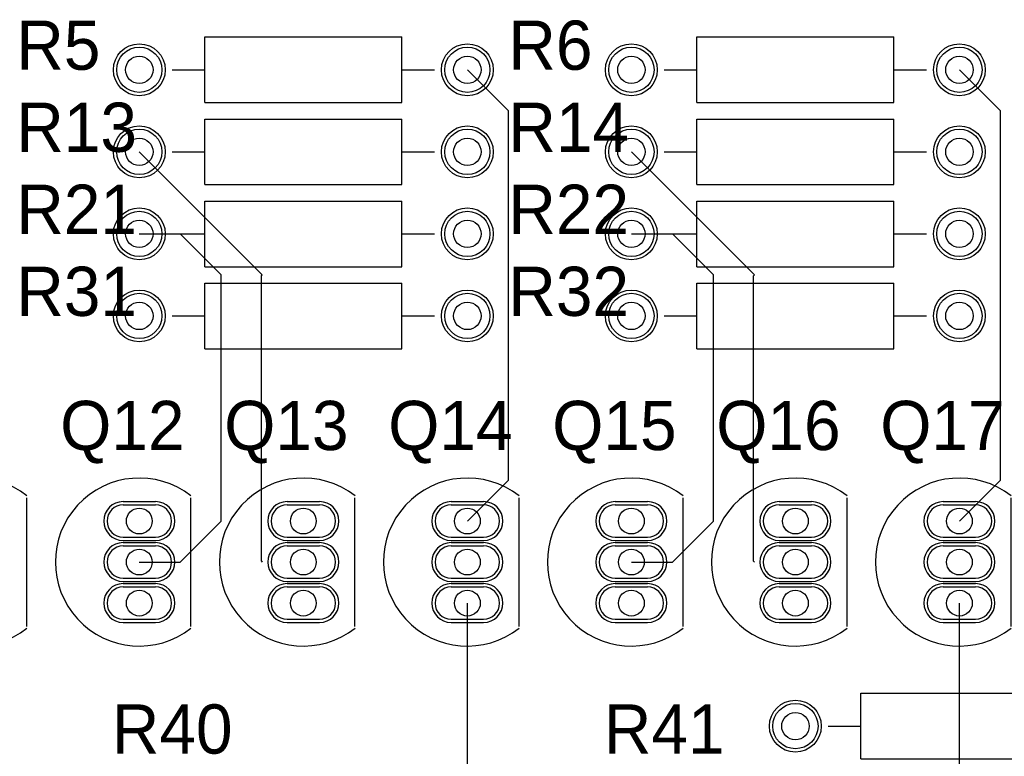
# Model space of a CAD drawing. Extents: x 0.2 to 21.7, y 0.2 to 7.8.
# Tile 13 of 23: x 5.2 to 6.4, y 3.9 to 4.8. Entities that reach past the tile are written whole.
import ezdxf

# ---------------------------------------------------------------- set-up
doc = ezdxf.new("R2010")
doc.units = 0
doc.layers.get('0').update_dxf_attribs({"linetype": 'CONTINUOUS'})
for name, color, linetype in [('BOTTOMLAYER', 5, 'CONTINUOUS'), ('BOTTOMSOLDER', 6, 'CONTINUOUS'), ('MULTILAYER', 9, 'CONTINUOUS'), ('PADHOLE', 156, 'CONTINUOUS'), ('TOPLAYER', 1, 'CONTINUOUS'), ('TOPOVERLAY', 2, 'CONTINUOUS'), ('TOPSOLDER', 216, 'CONTINUOUS')]:
    doc.layers.add(name, color=color, linetype=linetype)

# ---------------------------------------------------------------- blocks, each defined once
blk = doc.blocks.new('29_04_43')
at = {"layer": 'BOTTOMLAYER'}
for p, q in [((-0.019685, 0.069685), (0.019685, 0.069685)), ((-0.019685, 0.030315), (0.019685, 0.030315)), ((-0.019685, 0.019685), (0.019685, 0.019685)), ((-0.019685, -0.019685), (0.019685, -0.019685)), ((-0.019685, -0.030315), (0.019685, -0.030315)), ((-0.019685, -0.069685), (0.019685, -0.069685))]:
    blk.add_line(p, q, dxfattribs=at)
for centre, start, end in [((-0.019685, 0.05), 90, 270), ((0.019685, 0.05), 270, 90), ((-0.019685, 0), 90, 270), ((0.019685, 0), 270, 90), ((-0.019685, -0.05), 90, 270), ((0.019685, -0.05), 270, 90)]:
    blk.add_arc(centre, 0.019685, start, end, dxfattribs=at)
at = {"layer": 'BOTTOMSOLDER'}
for p, q in [((-0.019685, 0.073685), (0.019685, 0.073685)), ((-0.019685, 0.026315), (0.019685, 0.026315)), ((-0.019685, 0.023685), (0.019685, 0.023685)), ((-0.019685, -0.023685), (0.019685, -0.023685)), ((-0.019685, -0.026315), (0.019685, -0.026315)), ((-0.019685, -0.073685), (0.019685, -0.073685))]:
    blk.add_line(p, q, dxfattribs=at)
for centre, start, end in [((-0.019685, 0.05), 90, 270), ((0.019685, 0.05), 270, 90), ((-0.019685, 0), 90, 270), ((0.019685, 0), 270, 90), ((-0.019685, -0.05), 90, 270), ((0.019685, -0.05), 270, 90)]:
    blk.add_arc(centre, 0.023685, start, end, dxfattribs=at)
at = {"layer": 'MULTILAYER'}
for p, q in [((-0.019685, 0.069685), (0.019685, 0.069685)), ((-0.019685, 0.030315), (0.019685, 0.030315)), ((-0.019685, 0.019685), (0.019685, 0.019685)), ((-0.019685, -0.019685), (0.019685, -0.019685)), ((-0.019685, -0.030315), (0.019685, -0.030315)), ((-0.019685, -0.069685), (0.019685, -0.069685))]:
    blk.add_line(p, q, dxfattribs=at)
for centre, start, end in [((-0.019685, 0.05), 90, 270), ((0.019685, 0.05), 270, 90), ((-0.019685, 0), 90, 270), ((0.019685, 0), 270, 90), ((-0.019685, -0.05), 90, 270), ((0.019685, -0.05), 270, 90)]:
    blk.add_arc(centre, 0.019685, start, end, dxfattribs=at)
at = {"layer": 'PADHOLE'}
for centre in [(0, 0.05), (0, 0), (0, -0.05)]:
    blk.add_circle(centre, 0.015748, dxfattribs=at)
at = {"layer": 'TOPLAYER'}
for p, q in [((-0.019685, 0.069685), (0.019685, 0.069685)), ((-0.019685, 0.030315), (0.019685, 0.030315)), ((-0.019685, 0.019685), (0.019685, 0.019685)), ((-0.019685, -0.019685), (0.019685, -0.019685)), ((-0.019685, -0.030315), (0.019685, -0.030315)), ((-0.019685, -0.069685), (0.019685, -0.069685))]:
    blk.add_line(p, q, dxfattribs=at)
for centre, start, end in [((-0.019685, 0.05), 90, 270), ((0.019685, 0.05), 270, 90), ((-0.019685, 0), 90, 270), ((0.019685, 0), 270, 90), ((-0.019685, -0.05), 90, 270), ((0.019685, -0.05), 270, 90)]:
    blk.add_arc(centre, 0.019685, start, end, dxfattribs=at)
at = {"layer": 'TOPOVERLAY'}
blk.add_line((0.062992, -0.078346), (0.062992, 0.078346), dxfattribs=at)
blk.add_arc((0, 0), 0.102362, 52, 308, dxfattribs=at)
at = {"layer": 'TOPSOLDER'}
for p, q in [((-0.019685, 0.073685), (0.019685, 0.073685)), ((-0.019685, 0.026315), (0.019685, 0.026315)), ((-0.019685, 0.023685), (0.019685, 0.023685)), ((-0.019685, -0.023685), (0.019685, -0.023685)), ((-0.019685, -0.026315), (0.019685, -0.026315)), ((-0.019685, -0.073685), (0.019685, -0.073685))]:
    blk.add_line(p, q, dxfattribs=at)
for centre, start, end in [((-0.019685, 0.05), 90, 270), ((0.019685, 0.05), 270, 90), ((-0.019685, 0), 90, 270), ((0.019685, 0), 270, 90), ((-0.019685, -0.05), 90, 270), ((0.019685, -0.05), 270, 90)]:
    blk.add_arc(centre, 0.023685, start, end, dxfattribs=at)
blk = doc.blocks.new('29_04_44')
at = {"layer": 'BOTTOMLAYER'}
for p, q in [((-0.019685, 0.069685), (0.019685, 0.069685)), ((-0.019685, 0.030315), (0.019685, 0.030315)), ((-0.019685, 0.019685), (0.019685, 0.019685)), ((-0.019685, -0.019685), (0.019685, -0.019685)), ((-0.019685, -0.030315), (0.019685, -0.030315)), ((-0.019685, -0.069685), (0.019685, -0.069685))]:
    blk.add_line(p, q, dxfattribs=at)
for centre, start, end in [((-0.019685, 0.05), 90, 270), ((0.019685, 0.05), 270, 90), ((-0.019685, 0), 90, 270), ((0.019685, 0), 270, 90), ((-0.019685, -0.05), 90, 270), ((0.019685, -0.05), 270, 90)]:
    blk.add_arc(centre, 0.019685, start, end, dxfattribs=at)
at = {"layer": 'BOTTOMSOLDER'}
for p, q in [((-0.019685, 0.073685), (0.019685, 0.073685)), ((-0.019685, 0.026315), (0.019685, 0.026315)), ((-0.019685, 0.023685), (0.019685, 0.023685)), ((-0.019685, -0.023685), (0.019685, -0.023685)), ((-0.019685, -0.026315), (0.019685, -0.026315)), ((-0.019685, -0.073685), (0.019685, -0.073685))]:
    blk.add_line(p, q, dxfattribs=at)
for centre, start, end in [((-0.019685, 0.05), 90, 270), ((0.019685, 0.05), 270, 90), ((-0.019685, 0), 90, 270), ((0.019685, 0), 270, 90), ((-0.019685, -0.05), 90, 270), ((0.019685, -0.05), 270, 90)]:
    blk.add_arc(centre, 0.023685, start, end, dxfattribs=at)
at = {"layer": 'MULTILAYER'}
for p, q in [((-0.019685, 0.069685), (0.019685, 0.069685)), ((-0.019685, 0.030315), (0.019685, 0.030315)), ((-0.019685, 0.019685), (0.019685, 0.019685)), ((-0.019685, -0.019685), (0.019685, -0.019685)), ((-0.019685, -0.030315), (0.019685, -0.030315)), ((-0.019685, -0.069685), (0.019685, -0.069685))]:
    blk.add_line(p, q, dxfattribs=at)
for centre, start, end in [((-0.019685, 0.05), 90, 270), ((0.019685, 0.05), 270, 90), ((-0.019685, 0), 90, 270), ((0.019685, 0), 270, 90), ((-0.019685, -0.05), 90, 270), ((0.019685, -0.05), 270, 90)]:
    blk.add_arc(centre, 0.019685, start, end, dxfattribs=at)
at = {"layer": 'PADHOLE'}
for centre in [(0, 0.05), (0, 0), (0, -0.05)]:
    blk.add_circle(centre, 0.015748, dxfattribs=at)
at = {"layer": 'TOPLAYER'}
for p, q in [((-0.019685, 0.069685), (0.019685, 0.069685)), ((-0.019685, 0.030315), (0.019685, 0.030315)), ((-0.019685, 0.019685), (0.019685, 0.019685)), ((-0.019685, -0.019685), (0.019685, -0.019685)), ((-0.019685, -0.030315), (0.019685, -0.030315)), ((-0.019685, -0.069685), (0.019685, -0.069685))]:
    blk.add_line(p, q, dxfattribs=at)
for centre, start, end in [((-0.019685, 0.05), 90, 270), ((0.019685, 0.05), 270, 90), ((-0.019685, 0), 90, 270), ((0.019685, 0), 270, 90), ((-0.019685, -0.05), 90, 270), ((0.019685, -0.05), 270, 90)]:
    blk.add_arc(centre, 0.019685, start, end, dxfattribs=at)
at = {"layer": 'TOPOVERLAY'}
blk.add_line((0.062992, -0.078346), (0.062992, 0.078346), dxfattribs=at)
blk.add_arc((0, 0), 0.102362, 52, 308, dxfattribs=at)
at = {"layer": 'TOPSOLDER'}
for p, q in [((-0.019685, 0.073685), (0.019685, 0.073685)), ((-0.019685, 0.026315), (0.019685, 0.026315)), ((-0.019685, 0.023685), (0.019685, 0.023685)), ((-0.019685, -0.023685), (0.019685, -0.023685)), ((-0.019685, -0.026315), (0.019685, -0.026315)), ((-0.019685, -0.073685), (0.019685, -0.073685))]:
    blk.add_line(p, q, dxfattribs=at)
for centre, start, end in [((-0.019685, 0.05), 90, 270), ((0.019685, 0.05), 270, 90), ((-0.019685, 0), 90, 270), ((0.019685, 0), 270, 90), ((-0.019685, -0.05), 90, 270), ((0.019685, -0.05), 270, 90)]:
    blk.add_arc(centre, 0.023685, start, end, dxfattribs=at)
blk = doc.blocks.new('29_04_45')
at = {"layer": 'BOTTOMLAYER'}
for p, q in [((-0.019685, 0.069685), (0.019685, 0.069685)), ((-0.019685, 0.030315), (0.019685, 0.030315)), ((-0.019685, 0.019685), (0.019685, 0.019685)), ((-0.019685, -0.019685), (0.019685, -0.019685)), ((-0.019685, -0.030315), (0.019685, -0.030315)), ((-0.019685, -0.069685), (0.019685, -0.069685))]:
    blk.add_line(p, q, dxfattribs=at)
for centre, start, end in [((-0.019685, 0.05), 90, 270), ((0.019685, 0.05), 270, 90), ((-0.019685, 0), 90, 270), ((0.019685, 0), 270, 90), ((-0.019685, -0.05), 90, 270), ((0.019685, -0.05), 270, 90)]:
    blk.add_arc(centre, 0.019685, start, end, dxfattribs=at)
at = {"layer": 'BOTTOMSOLDER'}
for p, q in [((-0.019685, 0.073685), (0.019685, 0.073685)), ((-0.019685, 0.026315), (0.019685, 0.026315)), ((-0.019685, 0.023685), (0.019685, 0.023685)), ((-0.019685, -0.023685), (0.019685, -0.023685)), ((-0.019685, -0.026315), (0.019685, -0.026315)), ((-0.019685, -0.073685), (0.019685, -0.073685))]:
    blk.add_line(p, q, dxfattribs=at)
for centre, start, end in [((-0.019685, 0.05), 90, 270), ((0.019685, 0.05), 270, 90), ((-0.019685, 0), 90, 270), ((0.019685, 0), 270, 90), ((-0.019685, -0.05), 90, 270), ((0.019685, -0.05), 270, 90)]:
    blk.add_arc(centre, 0.023685, start, end, dxfattribs=at)
at = {"layer": 'MULTILAYER'}
for p, q in [((-0.019685, 0.069685), (0.019685, 0.069685)), ((-0.019685, 0.030315), (0.019685, 0.030315)), ((-0.019685, 0.019685), (0.019685, 0.019685)), ((-0.019685, -0.019685), (0.019685, -0.019685)), ((-0.019685, -0.030315), (0.019685, -0.030315)), ((-0.019685, -0.069685), (0.019685, -0.069685))]:
    blk.add_line(p, q, dxfattribs=at)
for centre, start, end in [((-0.019685, 0.05), 90, 270), ((0.019685, 0.05), 270, 90), ((-0.019685, 0), 90, 270), ((0.019685, 0), 270, 90), ((-0.019685, -0.05), 90, 270), ((0.019685, -0.05), 270, 90)]:
    blk.add_arc(centre, 0.019685, start, end, dxfattribs=at)
at = {"layer": 'PADHOLE'}
for centre in [(0, 0.05), (0, 0), (0, -0.05)]:
    blk.add_circle(centre, 0.015748, dxfattribs=at)
at = {"layer": 'TOPLAYER'}
for p, q in [((-0.019685, 0.069685), (0.019685, 0.069685)), ((-0.019685, 0.030315), (0.019685, 0.030315)), ((-0.019685, 0.019685), (0.019685, 0.019685)), ((-0.019685, -0.019685), (0.019685, -0.019685)), ((-0.019685, -0.030315), (0.019685, -0.030315)), ((-0.019685, -0.069685), (0.019685, -0.069685))]:
    blk.add_line(p, q, dxfattribs=at)
for centre, start, end in [((-0.019685, 0.05), 90, 270), ((0.019685, 0.05), 270, 90), ((-0.019685, 0), 90, 270), ((0.019685, 0), 270, 90), ((-0.019685, -0.05), 90, 270), ((0.019685, -0.05), 270, 90)]:
    blk.add_arc(centre, 0.019685, start, end, dxfattribs=at)
at = {"layer": 'TOPOVERLAY'}
blk.add_line((0.062992, -0.078346), (0.062992, 0.078346), dxfattribs=at)
blk.add_arc((0, 0), 0.102362, 52, 308, dxfattribs=at)
at = {"layer": 'TOPSOLDER'}
for p, q in [((-0.019685, 0.073685), (0.019685, 0.073685)), ((-0.019685, 0.026315), (0.019685, 0.026315)), ((-0.019685, 0.023685), (0.019685, 0.023685)), ((-0.019685, -0.023685), (0.019685, -0.023685)), ((-0.019685, -0.026315), (0.019685, -0.026315)), ((-0.019685, -0.073685), (0.019685, -0.073685))]:
    blk.add_line(p, q, dxfattribs=at)
for centre, start, end in [((-0.019685, 0.05), 90, 270), ((0.019685, 0.05), 270, 90), ((-0.019685, 0), 90, 270), ((0.019685, 0), 270, 90), ((-0.019685, -0.05), 90, 270), ((0.019685, -0.05), 270, 90)]:
    blk.add_arc(centre, 0.023685, start, end, dxfattribs=at)
blk = doc.blocks.new('29_04_46')
at = {"layer": 'BOTTOMLAYER'}
for p, q in [((-0.019685, 0.069685), (0.019685, 0.069685)), ((-0.019685, 0.030315), (0.019685, 0.030315)), ((-0.019685, 0.019685), (0.019685, 0.019685)), ((-0.019685, -0.019685), (0.019685, -0.019685)), ((-0.019685, -0.030315), (0.019685, -0.030315)), ((-0.019685, -0.069685), (0.019685, -0.069685))]:
    blk.add_line(p, q, dxfattribs=at)
for centre, start, end in [((-0.019685, 0.05), 90, 270), ((0.019685, 0.05), 270, 90), ((-0.019685, 0), 90, 270), ((0.019685, 0), 270, 90), ((-0.019685, -0.05), 90, 270), ((0.019685, -0.05), 270, 90)]:
    blk.add_arc(centre, 0.019685, start, end, dxfattribs=at)
at = {"layer": 'BOTTOMSOLDER'}
for p, q in [((-0.019685, 0.073685), (0.019685, 0.073685)), ((-0.019685, 0.026315), (0.019685, 0.026315)), ((-0.019685, 0.023685), (0.019685, 0.023685)), ((-0.019685, -0.023685), (0.019685, -0.023685)), ((-0.019685, -0.026315), (0.019685, -0.026315)), ((-0.019685, -0.073685), (0.019685, -0.073685))]:
    blk.add_line(p, q, dxfattribs=at)
for centre, start, end in [((-0.019685, 0.05), 90, 270), ((0.019685, 0.05), 270, 90), ((-0.019685, 0), 90, 270), ((0.019685, 0), 270, 90), ((-0.019685, -0.05), 90, 270), ((0.019685, -0.05), 270, 90)]:
    blk.add_arc(centre, 0.023685, start, end, dxfattribs=at)
at = {"layer": 'MULTILAYER'}
for p, q in [((-0.019685, 0.069685), (0.019685, 0.069685)), ((-0.019685, 0.030315), (0.019685, 0.030315)), ((-0.019685, 0.019685), (0.019685, 0.019685)), ((-0.019685, -0.019685), (0.019685, -0.019685)), ((-0.019685, -0.030315), (0.019685, -0.030315)), ((-0.019685, -0.069685), (0.019685, -0.069685))]:
    blk.add_line(p, q, dxfattribs=at)
for centre, start, end in [((-0.019685, 0.05), 90, 270), ((0.019685, 0.05), 270, 90), ((-0.019685, 0), 90, 270), ((0.019685, 0), 270, 90), ((-0.019685, -0.05), 90, 270), ((0.019685, -0.05), 270, 90)]:
    blk.add_arc(centre, 0.019685, start, end, dxfattribs=at)
at = {"layer": 'PADHOLE'}
for centre in [(0, 0.05), (0, 0), (0, -0.05)]:
    blk.add_circle(centre, 0.015748, dxfattribs=at)
at = {"layer": 'TOPLAYER'}
for p, q in [((-0.019685, 0.069685), (0.019685, 0.069685)), ((-0.019685, 0.030315), (0.019685, 0.030315)), ((-0.019685, 0.019685), (0.019685, 0.019685)), ((-0.019685, -0.019685), (0.019685, -0.019685)), ((-0.019685, -0.030315), (0.019685, -0.030315)), ((-0.019685, -0.069685), (0.019685, -0.069685))]:
    blk.add_line(p, q, dxfattribs=at)
for centre, start, end in [((-0.019685, 0.05), 90, 270), ((0.019685, 0.05), 270, 90), ((-0.019685, 0), 90, 270), ((0.019685, 0), 270, 90), ((-0.019685, -0.05), 90, 270), ((0.019685, -0.05), 270, 90)]:
    blk.add_arc(centre, 0.019685, start, end, dxfattribs=at)
at = {"layer": 'TOPOVERLAY'}
blk.add_line((0.062992, -0.078346), (0.062992, 0.078346), dxfattribs=at)
blk.add_arc((0, 0), 0.102362, 52, 308, dxfattribs=at)
at = {"layer": 'TOPSOLDER'}
for p, q in [((-0.019685, 0.073685), (0.019685, 0.073685)), ((-0.019685, 0.026315), (0.019685, 0.026315)), ((-0.019685, 0.023685), (0.019685, 0.023685)), ((-0.019685, -0.023685), (0.019685, -0.023685)), ((-0.019685, -0.026315), (0.019685, -0.026315)), ((-0.019685, -0.073685), (0.019685, -0.073685))]:
    blk.add_line(p, q, dxfattribs=at)
for centre, start, end in [((-0.019685, 0.05), 90, 270), ((0.019685, 0.05), 270, 90), ((-0.019685, 0), 90, 270), ((0.019685, 0), 270, 90), ((-0.019685, -0.05), 90, 270), ((0.019685, -0.05), 270, 90)]:
    blk.add_arc(centre, 0.023685, start, end, dxfattribs=at)
blk = doc.blocks.new('29_04_47')
at = {"layer": 'BOTTOMLAYER'}
for p, q in [((-0.019685, 0.069685), (0.019685, 0.069685)), ((-0.019685, 0.030315), (0.019685, 0.030315)), ((-0.019685, 0.019685), (0.019685, 0.019685)), ((-0.019685, -0.019685), (0.019685, -0.019685)), ((-0.019685, -0.030315), (0.019685, -0.030315)), ((-0.019685, -0.069685), (0.019685, -0.069685))]:
    blk.add_line(p, q, dxfattribs=at)
for centre, start, end in [((-0.019685, 0.05), 90, 270), ((0.019685, 0.05), 270, 90), ((-0.019685, 0), 90, 270), ((0.019685, 0), 270, 90), ((-0.019685, -0.05), 90, 270), ((0.019685, -0.05), 270, 90)]:
    blk.add_arc(centre, 0.019685, start, end, dxfattribs=at)
at = {"layer": 'BOTTOMSOLDER'}
for p, q in [((-0.019685, 0.073685), (0.019685, 0.073685)), ((-0.019685, 0.026315), (0.019685, 0.026315)), ((-0.019685, 0.023685), (0.019685, 0.023685)), ((-0.019685, -0.023685), (0.019685, -0.023685)), ((-0.019685, -0.026315), (0.019685, -0.026315)), ((-0.019685, -0.073685), (0.019685, -0.073685))]:
    blk.add_line(p, q, dxfattribs=at)
for centre, start, end in [((-0.019685, 0.05), 90, 270), ((0.019685, 0.05), 270, 90), ((-0.019685, 0), 90, 270), ((0.019685, 0), 270, 90), ((-0.019685, -0.05), 90, 270), ((0.019685, -0.05), 270, 90)]:
    blk.add_arc(centre, 0.023685, start, end, dxfattribs=at)
at = {"layer": 'MULTILAYER'}
for p, q in [((-0.019685, 0.069685), (0.019685, 0.069685)), ((-0.019685, 0.030315), (0.019685, 0.030315)), ((-0.019685, 0.019685), (0.019685, 0.019685)), ((-0.019685, -0.019685), (0.019685, -0.019685)), ((-0.019685, -0.030315), (0.019685, -0.030315)), ((-0.019685, -0.069685), (0.019685, -0.069685))]:
    blk.add_line(p, q, dxfattribs=at)
for centre, start, end in [((-0.019685, 0.05), 90, 270), ((0.019685, 0.05), 270, 90), ((-0.019685, 0), 90, 270), ((0.019685, 0), 270, 90), ((-0.019685, -0.05), 90, 270), ((0.019685, -0.05), 270, 90)]:
    blk.add_arc(centre, 0.019685, start, end, dxfattribs=at)
at = {"layer": 'PADHOLE'}
for centre in [(0, 0.05), (0, 0), (0, -0.05)]:
    blk.add_circle(centre, 0.015748, dxfattribs=at)
at = {"layer": 'TOPLAYER'}
for p, q in [((-0.019685, 0.069685), (0.019685, 0.069685)), ((-0.019685, 0.030315), (0.019685, 0.030315)), ((-0.019685, 0.019685), (0.019685, 0.019685)), ((-0.019685, -0.019685), (0.019685, -0.019685)), ((-0.019685, -0.030315), (0.019685, -0.030315)), ((-0.019685, -0.069685), (0.019685, -0.069685))]:
    blk.add_line(p, q, dxfattribs=at)
for centre, start, end in [((-0.019685, 0.05), 90, 270), ((0.019685, 0.05), 270, 90), ((-0.019685, 0), 90, 270), ((0.019685, 0), 270, 90), ((-0.019685, -0.05), 90, 270), ((0.019685, -0.05), 270, 90)]:
    blk.add_arc(centre, 0.019685, start, end, dxfattribs=at)
at = {"layer": 'TOPOVERLAY'}
blk.add_line((0.062992, -0.078346), (0.062992, 0.078346), dxfattribs=at)
blk.add_arc((0, 0), 0.102362, 52, 308, dxfattribs=at)
at = {"layer": 'TOPSOLDER'}
for p, q in [((-0.019685, 0.073685), (0.019685, 0.073685)), ((-0.019685, 0.026315), (0.019685, 0.026315)), ((-0.019685, 0.023685), (0.019685, 0.023685)), ((-0.019685, -0.023685), (0.019685, -0.023685)), ((-0.019685, -0.026315), (0.019685, -0.026315)), ((-0.019685, -0.073685), (0.019685, -0.073685))]:
    blk.add_line(p, q, dxfattribs=at)
for centre, start, end in [((-0.019685, 0.05), 90, 270), ((0.019685, 0.05), 270, 90), ((-0.019685, 0), 90, 270), ((0.019685, 0), 270, 90), ((-0.019685, -0.05), 90, 270), ((0.019685, -0.05), 270, 90)]:
    blk.add_arc(centre, 0.023685, start, end, dxfattribs=at)
blk = doc.blocks.new('29_04_48')
at = {"layer": 'BOTTOMLAYER'}
for p, q in [((-0.019685, 0.069685), (0.019685, 0.069685)), ((-0.019685, 0.030315), (0.019685, 0.030315)), ((-0.019685, 0.019685), (0.019685, 0.019685)), ((-0.019685, -0.019685), (0.019685, -0.019685)), ((-0.019685, -0.030315), (0.019685, -0.030315)), ((-0.019685, -0.069685), (0.019685, -0.069685))]:
    blk.add_line(p, q, dxfattribs=at)
for centre, start, end in [((-0.019685, 0.05), 90, 270), ((0.019685, 0.05), 270, 90), ((-0.019685, 0), 90, 270), ((0.019685, 0), 270, 90), ((-0.019685, -0.05), 90, 270), ((0.019685, -0.05), 270, 90)]:
    blk.add_arc(centre, 0.019685, start, end, dxfattribs=at)
at = {"layer": 'BOTTOMSOLDER'}
for p, q in [((-0.019685, 0.073685), (0.019685, 0.073685)), ((-0.019685, 0.026315), (0.019685, 0.026315)), ((-0.019685, 0.023685), (0.019685, 0.023685)), ((-0.019685, -0.023685), (0.019685, -0.023685)), ((-0.019685, -0.026315), (0.019685, -0.026315)), ((-0.019685, -0.073685), (0.019685, -0.073685))]:
    blk.add_line(p, q, dxfattribs=at)
for centre, start, end in [((-0.019685, 0.05), 90, 270), ((0.019685, 0.05), 270, 90), ((-0.019685, 0), 90, 270), ((0.019685, 0), 270, 90), ((-0.019685, -0.05), 90, 270), ((0.019685, -0.05), 270, 90)]:
    blk.add_arc(centre, 0.023685, start, end, dxfattribs=at)
at = {"layer": 'MULTILAYER'}
for p, q in [((-0.019685, 0.069685), (0.019685, 0.069685)), ((-0.019685, 0.030315), (0.019685, 0.030315)), ((-0.019685, 0.019685), (0.019685, 0.019685)), ((-0.019685, -0.019685), (0.019685, -0.019685)), ((-0.019685, -0.030315), (0.019685, -0.030315)), ((-0.019685, -0.069685), (0.019685, -0.069685))]:
    blk.add_line(p, q, dxfattribs=at)
for centre, start, end in [((-0.019685, 0.05), 90, 270), ((0.019685, 0.05), 270, 90), ((-0.019685, 0), 90, 270), ((0.019685, 0), 270, 90), ((-0.019685, -0.05), 90, 270), ((0.019685, -0.05), 270, 90)]:
    blk.add_arc(centre, 0.019685, start, end, dxfattribs=at)
at = {"layer": 'PADHOLE'}
for centre in [(0, 0.05), (0, 0), (0, -0.05)]:
    blk.add_circle(centre, 0.015748, dxfattribs=at)
at = {"layer": 'TOPLAYER'}
for p, q in [((-0.019685, 0.069685), (0.019685, 0.069685)), ((-0.019685, 0.030315), (0.019685, 0.030315)), ((-0.019685, 0.019685), (0.019685, 0.019685)), ((-0.019685, -0.019685), (0.019685, -0.019685)), ((-0.019685, -0.030315), (0.019685, -0.030315)), ((-0.019685, -0.069685), (0.019685, -0.069685))]:
    blk.add_line(p, q, dxfattribs=at)
for centre, start, end in [((-0.019685, 0.05), 90, 270), ((0.019685, 0.05), 270, 90), ((-0.019685, 0), 90, 270), ((0.019685, 0), 270, 90), ((-0.019685, -0.05), 90, 270), ((0.019685, -0.05), 270, 90)]:
    blk.add_arc(centre, 0.019685, start, end, dxfattribs=at)
at = {"layer": 'TOPOVERLAY'}
blk.add_line((0.062992, -0.078346), (0.062992, 0.078346), dxfattribs=at)
blk.add_arc((0, 0), 0.102362, 52, 308, dxfattribs=at)
at = {"layer": 'TOPSOLDER'}
for p, q in [((-0.019685, 0.073685), (0.019685, 0.073685)), ((-0.019685, 0.026315), (0.019685, 0.026315)), ((-0.019685, 0.023685), (0.019685, 0.023685)), ((-0.019685, -0.023685), (0.019685, -0.023685)), ((-0.019685, -0.026315), (0.019685, -0.026315)), ((-0.019685, -0.073685), (0.019685, -0.073685))]:
    blk.add_line(p, q, dxfattribs=at)
for centre, start, end in [((-0.019685, 0.05), 90, 270), ((0.019685, 0.05), 270, 90), ((-0.019685, 0), 90, 270), ((0.019685, 0), 270, 90), ((-0.019685, -0.05), 90, 270), ((0.019685, -0.05), 270, 90)]:
    blk.add_arc(centre, 0.023685, start, end, dxfattribs=at)
blk = doc.blocks.new('29_04_49')
at = {"layer": 'BOTTOMLAYER'}
for p, q in [((-0.019685, 0.069685), (0.019685, 0.069685)), ((-0.019685, 0.030315), (0.019685, 0.030315)), ((-0.019685, 0.019685), (0.019685, 0.019685)), ((-0.019685, -0.019685), (0.019685, -0.019685)), ((-0.019685, -0.030315), (0.019685, -0.030315)), ((-0.019685, -0.069685), (0.019685, -0.069685))]:
    blk.add_line(p, q, dxfattribs=at)
for centre, start, end in [((-0.019685, 0.05), 90, 270), ((0.019685, 0.05), 270, 90), ((-0.019685, 0), 90, 270), ((0.019685, 0), 270, 90), ((-0.019685, -0.05), 90, 270), ((0.019685, -0.05), 270, 90)]:
    blk.add_arc(centre, 0.019685, start, end, dxfattribs=at)
at = {"layer": 'BOTTOMSOLDER'}
for p, q in [((-0.019685, 0.073685), (0.019685, 0.073685)), ((-0.019685, 0.026315), (0.019685, 0.026315)), ((-0.019685, 0.023685), (0.019685, 0.023685)), ((-0.019685, -0.023685), (0.019685, -0.023685)), ((-0.019685, -0.026315), (0.019685, -0.026315)), ((-0.019685, -0.073685), (0.019685, -0.073685))]:
    blk.add_line(p, q, dxfattribs=at)
for centre, start, end in [((-0.019685, 0.05), 90, 270), ((0.019685, 0.05), 270, 90), ((-0.019685, 0), 90, 270), ((0.019685, 0), 270, 90), ((-0.019685, -0.05), 90, 270), ((0.019685, -0.05), 270, 90)]:
    blk.add_arc(centre, 0.023685, start, end, dxfattribs=at)
at = {"layer": 'MULTILAYER'}
for p, q in [((-0.019685, 0.069685), (0.019685, 0.069685)), ((-0.019685, 0.030315), (0.019685, 0.030315)), ((-0.019685, 0.019685), (0.019685, 0.019685)), ((-0.019685, -0.019685), (0.019685, -0.019685)), ((-0.019685, -0.030315), (0.019685, -0.030315)), ((-0.019685, -0.069685), (0.019685, -0.069685))]:
    blk.add_line(p, q, dxfattribs=at)
for centre, start, end in [((-0.019685, 0.05), 90, 270), ((0.019685, 0.05), 270, 90), ((-0.019685, 0), 90, 270), ((0.019685, 0), 270, 90), ((-0.019685, -0.05), 90, 270), ((0.019685, -0.05), 270, 90)]:
    blk.add_arc(centre, 0.019685, start, end, dxfattribs=at)
at = {"layer": 'PADHOLE'}
for centre in [(0, 0.05), (0, 0), (0, -0.05)]:
    blk.add_circle(centre, 0.015748, dxfattribs=at)
at = {"layer": 'TOPLAYER'}
for p, q in [((-0.019685, 0.069685), (0.019685, 0.069685)), ((-0.019685, 0.030315), (0.019685, 0.030315)), ((-0.019685, 0.019685), (0.019685, 0.019685)), ((-0.019685, -0.019685), (0.019685, -0.019685)), ((-0.019685, -0.030315), (0.019685, -0.030315)), ((-0.019685, -0.069685), (0.019685, -0.069685))]:
    blk.add_line(p, q, dxfattribs=at)
for centre, start, end in [((-0.019685, 0.05), 90, 270), ((0.019685, 0.05), 270, 90), ((-0.019685, 0), 90, 270), ((0.019685, 0), 270, 90), ((-0.019685, -0.05), 90, 270), ((0.019685, -0.05), 270, 90)]:
    blk.add_arc(centre, 0.019685, start, end, dxfattribs=at)
at = {"layer": 'TOPOVERLAY'}
blk.add_line((0.062992, -0.078346), (0.062992, 0.078346), dxfattribs=at)
blk.add_arc((0, 0), 0.102362, 52, 308, dxfattribs=at)
at = {"layer": 'TOPSOLDER'}
for p, q in [((-0.019685, 0.073685), (0.019685, 0.073685)), ((-0.019685, 0.026315), (0.019685, 0.026315)), ((-0.019685, 0.023685), (0.019685, 0.023685)), ((-0.019685, -0.023685), (0.019685, -0.023685)), ((-0.019685, -0.026315), (0.019685, -0.026315)), ((-0.019685, -0.073685), (0.019685, -0.073685))]:
    blk.add_line(p, q, dxfattribs=at)
for centre, start, end in [((-0.019685, 0.05), 90, 270), ((0.019685, 0.05), 270, 90), ((-0.019685, 0), 90, 270), ((0.019685, 0), 270, 90), ((-0.019685, -0.05), 90, 270), ((0.019685, -0.05), 270, 90)]:
    blk.add_arc(centre, 0.023685, start, end, dxfattribs=at)
blk = doc.blocks.new('AXIAL_0_4_69')
at = {"layer": 'BOTTOMLAYER'}
for centre in [(-0.2, 0), (0.2, 0)]:
    blk.add_circle(centre, 0.0276, dxfattribs=at)
at = {"layer": 'BOTTOMSOLDER'}
for centre in [(-0.2, 0), (0.2, 0)]:
    blk.add_circle(centre, 0.0316, dxfattribs=at)
at = {"layer": 'MULTILAYER'}
for centre in [(-0.2, 0), (0.2, 0)]:
    blk.add_circle(centre, 0.0276, dxfattribs=at)
at = {"layer": 'PADHOLE'}
for centre in [(-0.2, 0), (0.2, 0)]:
    blk.add_circle(centre, 0.0167, dxfattribs=at)
at = {"layer": 'TOPLAYER'}
for centre in [(-0.2, 0), (0.2, 0)]:
    blk.add_circle(centre, 0.0276, dxfattribs=at)
at = {"layer": 'TOPOVERLAY'}
for p, q in [((-0.12, 0.04), (0.12, 0.04)), ((-0.12, -0.04), (-0.12, 0.04)), ((0.12, -0.04), (0.12, 0.04)), ((-0.16, 0), (-0.12, 0)), ((0.12, 0), (0.16, 0)), ((-0.12, -0.04), (0.12, -0.04))]:
    blk.add_line(p, q, dxfattribs=at)
at = {"layer": 'TOPSOLDER'}
for centre in [(-0.2, 0), (0.2, 0)]:
    blk.add_circle(centre, 0.0316, dxfattribs=at)
blk = doc.blocks.new('AXIAL_0_4_70')
at = {"layer": 'BOTTOMLAYER'}
for centre in [(-0.2, 0), (0.2, 0)]:
    blk.add_circle(centre, 0.0276, dxfattribs=at)
at = {"layer": 'BOTTOMSOLDER'}
for centre in [(-0.2, 0), (0.2, 0)]:
    blk.add_circle(centre, 0.0316, dxfattribs=at)
at = {"layer": 'MULTILAYER'}
for centre in [(-0.2, 0), (0.2, 0)]:
    blk.add_circle(centre, 0.0276, dxfattribs=at)
at = {"layer": 'PADHOLE'}
for centre in [(-0.2, 0), (0.2, 0)]:
    blk.add_circle(centre, 0.0167, dxfattribs=at)
at = {"layer": 'TOPLAYER'}
for centre in [(-0.2, 0), (0.2, 0)]:
    blk.add_circle(centre, 0.0276, dxfattribs=at)
at = {"layer": 'TOPOVERLAY'}
for p, q in [((-0.12, 0.04), (0.12, 0.04)), ((-0.12, -0.04), (-0.12, 0.04)), ((0.12, -0.04), (0.12, 0.04)), ((-0.16, 0), (-0.12, 0)), ((0.12, 0), (0.16, 0)), ((-0.12, -0.04), (0.12, -0.04))]:
    blk.add_line(p, q, dxfattribs=at)
at = {"layer": 'TOPSOLDER'}
for centre in [(-0.2, 0), (0.2, 0)]:
    blk.add_circle(centre, 0.0316, dxfattribs=at)
blk = doc.blocks.new('AXIAL_0_4_77')
at = {"layer": 'BOTTOMLAYER'}
for centre in [(-0.2, 0), (0.2, 0)]:
    blk.add_circle(centre, 0.0276, dxfattribs=at)
at = {"layer": 'BOTTOMSOLDER'}
for centre in [(-0.2, 0), (0.2, 0)]:
    blk.add_circle(centre, 0.0316, dxfattribs=at)
at = {"layer": 'MULTILAYER'}
for centre in [(-0.2, 0), (0.2, 0)]:
    blk.add_circle(centre, 0.0276, dxfattribs=at)
at = {"layer": 'PADHOLE'}
for centre in [(-0.2, 0), (0.2, 0)]:
    blk.add_circle(centre, 0.0167, dxfattribs=at)
at = {"layer": 'TOPLAYER'}
for centre in [(-0.2, 0), (0.2, 0)]:
    blk.add_circle(centre, 0.0276, dxfattribs=at)
at = {"layer": 'TOPOVERLAY'}
for p, q in [((-0.12, 0.04), (0.12, 0.04)), ((-0.12, -0.04), (-0.12, 0.04)), ((0.12, -0.04), (0.12, 0.04)), ((-0.16, 0), (-0.12, 0)), ((0.12, 0), (0.16, 0)), ((-0.12, -0.04), (0.12, -0.04))]:
    blk.add_line(p, q, dxfattribs=at)
at = {"layer": 'TOPSOLDER'}
for centre in [(-0.2, 0), (0.2, 0)]:
    blk.add_circle(centre, 0.0316, dxfattribs=at)
blk = doc.blocks.new('AXIAL_0_4_78')
at = {"layer": 'BOTTOMLAYER'}
for centre in [(-0.2, 0), (0.2, 0)]:
    blk.add_circle(centre, 0.0276, dxfattribs=at)
at = {"layer": 'BOTTOMSOLDER'}
for centre in [(-0.2, 0), (0.2, 0)]:
    blk.add_circle(centre, 0.0316, dxfattribs=at)
at = {"layer": 'MULTILAYER'}
for centre in [(-0.2, 0), (0.2, 0)]:
    blk.add_circle(centre, 0.0276, dxfattribs=at)
at = {"layer": 'PADHOLE'}
for centre in [(-0.2, 0), (0.2, 0)]:
    blk.add_circle(centre, 0.0167, dxfattribs=at)
at = {"layer": 'TOPLAYER'}
for centre in [(-0.2, 0), (0.2, 0)]:
    blk.add_circle(centre, 0.0276, dxfattribs=at)
at = {"layer": 'TOPOVERLAY'}
for p, q in [((-0.12, 0.04), (0.12, 0.04)), ((-0.12, -0.04), (-0.12, 0.04)), ((0.12, -0.04), (0.12, 0.04)), ((-0.16, 0), (-0.12, 0)), ((0.12, 0), (0.16, 0)), ((-0.12, -0.04), (0.12, -0.04))]:
    blk.add_line(p, q, dxfattribs=at)
at = {"layer": 'TOPSOLDER'}
for centre in [(-0.2, 0), (0.2, 0)]:
    blk.add_circle(centre, 0.0316, dxfattribs=at)
blk = doc.blocks.new('AXIAL_0_4_85')
at = {"layer": 'BOTTOMLAYER'}
for centre in [(-0.2, 0), (0.2, 0)]:
    blk.add_circle(centre, 0.0276, dxfattribs=at)
at = {"layer": 'BOTTOMSOLDER'}
for centre in [(-0.2, 0), (0.2, 0)]:
    blk.add_circle(centre, 0.0316, dxfattribs=at)
at = {"layer": 'MULTILAYER'}
for centre in [(-0.2, 0), (0.2, 0)]:
    blk.add_circle(centre, 0.0276, dxfattribs=at)
at = {"layer": 'PADHOLE'}
for centre in [(-0.2, 0), (0.2, 0)]:
    blk.add_circle(centre, 0.0167, dxfattribs=at)
at = {"layer": 'TOPLAYER'}
for centre in [(-0.2, 0), (0.2, 0)]:
    blk.add_circle(centre, 0.0276, dxfattribs=at)
at = {"layer": 'TOPOVERLAY'}
for p, q in [((-0.12, 0.04), (0.12, 0.04)), ((-0.12, -0.04), (-0.12, 0.04)), ((0.12, -0.04), (0.12, 0.04)), ((-0.16, 0), (-0.12, 0)), ((0.12, 0), (0.16, 0)), ((-0.12, -0.04), (0.12, -0.04))]:
    blk.add_line(p, q, dxfattribs=at)
at = {"layer": 'TOPSOLDER'}
for centre in [(-0.2, 0), (0.2, 0)]:
    blk.add_circle(centre, 0.0316, dxfattribs=at)
blk = doc.blocks.new('AXIAL_0_4_86')
at = {"layer": 'BOTTOMLAYER'}
for centre in [(-0.2, 0), (0.2, 0)]:
    blk.add_circle(centre, 0.0276, dxfattribs=at)
at = {"layer": 'BOTTOMSOLDER'}
for centre in [(-0.2, 0), (0.2, 0)]:
    blk.add_circle(centre, 0.0316, dxfattribs=at)
at = {"layer": 'MULTILAYER'}
for centre in [(-0.2, 0), (0.2, 0)]:
    blk.add_circle(centre, 0.0276, dxfattribs=at)
at = {"layer": 'PADHOLE'}
for centre in [(-0.2, 0), (0.2, 0)]:
    blk.add_circle(centre, 0.0167, dxfattribs=at)
at = {"layer": 'TOPLAYER'}
for centre in [(-0.2, 0), (0.2, 0)]:
    blk.add_circle(centre, 0.0276, dxfattribs=at)
at = {"layer": 'TOPOVERLAY'}
for p, q in [((-0.12, 0.04), (0.12, 0.04)), ((-0.12, -0.04), (-0.12, 0.04)), ((0.12, -0.04), (0.12, 0.04)), ((-0.16, 0), (-0.12, 0)), ((0.12, 0), (0.16, 0)), ((-0.12, -0.04), (0.12, -0.04))]:
    blk.add_line(p, q, dxfattribs=at)
at = {"layer": 'TOPSOLDER'}
for centre in [(-0.2, 0), (0.2, 0)]:
    blk.add_circle(centre, 0.0316, dxfattribs=at)
blk = doc.blocks.new('AXIAL_0_4_88')
at = {"layer": 'BOTTOMLAYER'}
for centre in [(-0.2, 0), (0.2, 0)]:
    blk.add_circle(centre, 0.0276, dxfattribs=at)
at = {"layer": 'BOTTOMSOLDER'}
for centre in [(-0.2, 0), (0.2, 0)]:
    blk.add_circle(centre, 0.0316, dxfattribs=at)
at = {"layer": 'MULTILAYER'}
for centre in [(-0.2, 0), (0.2, 0)]:
    blk.add_circle(centre, 0.0276, dxfattribs=at)
at = {"layer": 'PADHOLE'}
for centre in [(-0.2, 0), (0.2, 0)]:
    blk.add_circle(centre, 0.0167, dxfattribs=at)
at = {"layer": 'TOPLAYER'}
for centre in [(-0.2, 0), (0.2, 0)]:
    blk.add_circle(centre, 0.0276, dxfattribs=at)
at = {"layer": 'TOPOVERLAY'}
for p, q in [((-0.12, 0.04), (0.12, 0.04)), ((-0.12, -0.04), (-0.12, 0.04)), ((0.12, -0.04), (0.12, 0.04)), ((-0.16, 0), (-0.12, 0)), ((0.12, 0), (0.16, 0)), ((-0.12, -0.04), (0.12, -0.04))]:
    blk.add_line(p, q, dxfattribs=at)
at = {"layer": 'TOPSOLDER'}
for centre in [(-0.2, 0), (0.2, 0)]:
    blk.add_circle(centre, 0.0316, dxfattribs=at)
blk = doc.blocks.new('AXIAL_0_4_95')
at = {"layer": 'BOTTOMLAYER'}
for centre in [(-0.2, 0), (0.2, 0)]:
    blk.add_circle(centre, 0.0276, dxfattribs=at)
at = {"layer": 'BOTTOMSOLDER'}
for centre in [(-0.2, 0), (0.2, 0)]:
    blk.add_circle(centre, 0.0316, dxfattribs=at)
at = {"layer": 'MULTILAYER'}
for centre in [(-0.2, 0), (0.2, 0)]:
    blk.add_circle(centre, 0.0276, dxfattribs=at)
at = {"layer": 'PADHOLE'}
for centre in [(-0.2, 0), (0.2, 0)]:
    blk.add_circle(centre, 0.0167, dxfattribs=at)
at = {"layer": 'TOPLAYER'}
for centre in [(-0.2, 0), (0.2, 0)]:
    blk.add_circle(centre, 0.0276, dxfattribs=at)
at = {"layer": 'TOPOVERLAY'}
for p, q in [((-0.12, 0.04), (0.12, 0.04)), ((-0.12, -0.04), (-0.12, 0.04)), ((0.12, -0.04), (0.12, 0.04)), ((-0.16, 0), (-0.12, 0)), ((0.12, 0), (0.16, 0)), ((-0.12, -0.04), (0.12, -0.04))]:
    blk.add_line(p, q, dxfattribs=at)
at = {"layer": 'TOPSOLDER'}
for centre in [(-0.2, 0), (0.2, 0)]:
    blk.add_circle(centre, 0.0316, dxfattribs=at)
blk = doc.blocks.new('AXIAL_0_4_96')
at = {"layer": 'BOTTOMLAYER'}
for centre in [(-0.2, 0), (0.2, 0)]:
    blk.add_circle(centre, 0.0276, dxfattribs=at)
at = {"layer": 'BOTTOMSOLDER'}
for centre in [(-0.2, 0), (0.2, 0)]:
    blk.add_circle(centre, 0.0316, dxfattribs=at)
at = {"layer": 'MULTILAYER'}
for centre in [(-0.2, 0), (0.2, 0)]:
    blk.add_circle(centre, 0.0276, dxfattribs=at)
at = {"layer": 'PADHOLE'}
for centre in [(-0.2, 0), (0.2, 0)]:
    blk.add_circle(centre, 0.0167, dxfattribs=at)
at = {"layer": 'TOPLAYER'}
for centre in [(-0.2, 0), (0.2, 0)]:
    blk.add_circle(centre, 0.0276, dxfattribs=at)
at = {"layer": 'TOPOVERLAY'}
for p, q in [((-0.12, 0.04), (0.12, 0.04)), ((-0.12, -0.04), (-0.12, 0.04)), ((0.12, -0.04), (0.12, 0.04)), ((-0.16, 0), (-0.12, 0)), ((0.12, 0), (0.16, 0)), ((-0.12, -0.04), (0.12, -0.04))]:
    blk.add_line(p, q, dxfattribs=at)
at = {"layer": 'TOPSOLDER'}
for centre in [(-0.2, 0), (0.2, 0)]:
    blk.add_circle(centre, 0.0316, dxfattribs=at)

msp = doc.modelspace()

# ---------------------------------------------------------------- linework, layer by layer
at = {"layer": 'TOPLAYER'}
for p, q in [((5.7, 4.7), (5.75, 4.65)), ((6.3, 4.7), (6.35, 4.65)), ((5.75, 4.2), (5.75, 4.65)), ((6.35, 4.2), (6.35, 4.65)), ((5.3, 4.6), (5.45, 4.45)), ((5.9, 4.6), (6.05, 4.45)), ((5.3, 4.5), (5.35, 4.5)), ((5.35, 4.5), (5.4, 4.45)), ((5.9, 4.5), (5.95, 4.5)), ((5.95, 4.5), (6, 4.45)), ((5.4, 4.15), (5.4, 4.45)), ((5.4488, 4.4488), (5.45, 4.45)), ((5.4488, 4.1012), (5.4488, 4.4488)), ((6, 4.15), (6, 4.45)), ((6.0488, 4.4488), (6.05, 4.45)), ((6.0488, 4.1012), (6.0488, 4.4488)), ((5.7, 4.15), (5.75, 4.2)), ((6.3, 4.15), (6.35, 4.2)), ((5.35, 4.1), (5.4, 4.15)), ((5.95, 4.1), (6, 4.15)), ((5.3, 4.1), (5.35, 4.1)), ((5.4488, 4.1012), (5.45, 4.1)), ((5.9, 4.1), (5.95, 4.1)), ((6.0488, 4.1012), (6.05, 4.1)), ((5.7, 2.65), (5.7, 4.05)), ((6.3, 2.65), (6.3, 4.05))]:
    msp.add_line(p, q, dxfattribs=at)

# ---------------------------------------------------------------- block references
for name, p in [('AXIAL_0_4_69', (5.5, 4.7)), ('AXIAL_0_4_70', (6.1, 4.7)), ('AXIAL_0_4_77', (5.5, 4.6)), ('AXIAL_0_4_78', (6.1, 4.6)), ('AXIAL_0_4_85', (5.5, 4.5)), ('AXIAL_0_4_86', (6.1, 4.5)), ('AXIAL_0_4_95', (5.5, 4.4)), ('AXIAL_0_4_96', (6.1, 4.4)), ('29_04_43', (5.1, 4.1)), ('29_04_44', (5.3, 4.1)), ('29_04_45', (5.5, 4.1)), ('29_04_46', (5.7, 4.1)), ('29_04_47', (5.9, 4.1)), ('29_04_48', (6.1, 4.1)), ('29_04_49', (6.3, 4.1))]:
    msp.add_blockref(name, p)
at = {"rotation": 360}
msp.add_blockref('AXIAL_0_4_88', (6.3, 3.9), dxfattribs=at)

# ---------------------------------------------------------------- texts
at = {"layer": 'TOPOVERLAY'}
for s, p in [('R5', (5.15, 4.7)), ('R6', (5.75, 4.7)), ('R13', (5.15, 4.6)), ('R14', (5.75, 4.6)), ('R21', (5.15, 4.5)), ('R22', (5.75, 4.5)), ('R31', (5.15, 4.4)), ('R32', (5.75, 4.4)), ('Q12', (5.2035, 4.2365)), ('Q13', (5.4035, 4.2365)), ('Q14', (5.6035, 4.2365)), ('Q15', (5.8035, 4.2365)), ('Q16', (6.0035, 4.2365)), ('Q17', (6.2035, 4.2365)), ('R40', (5.2665, 3.8665)), ('R41', (5.8665, 3.8665))]:
    msp.add_text(s, height=0.06, dxfattribs=at).set_placement(p)

doc.saveas('drawing.dxf')
